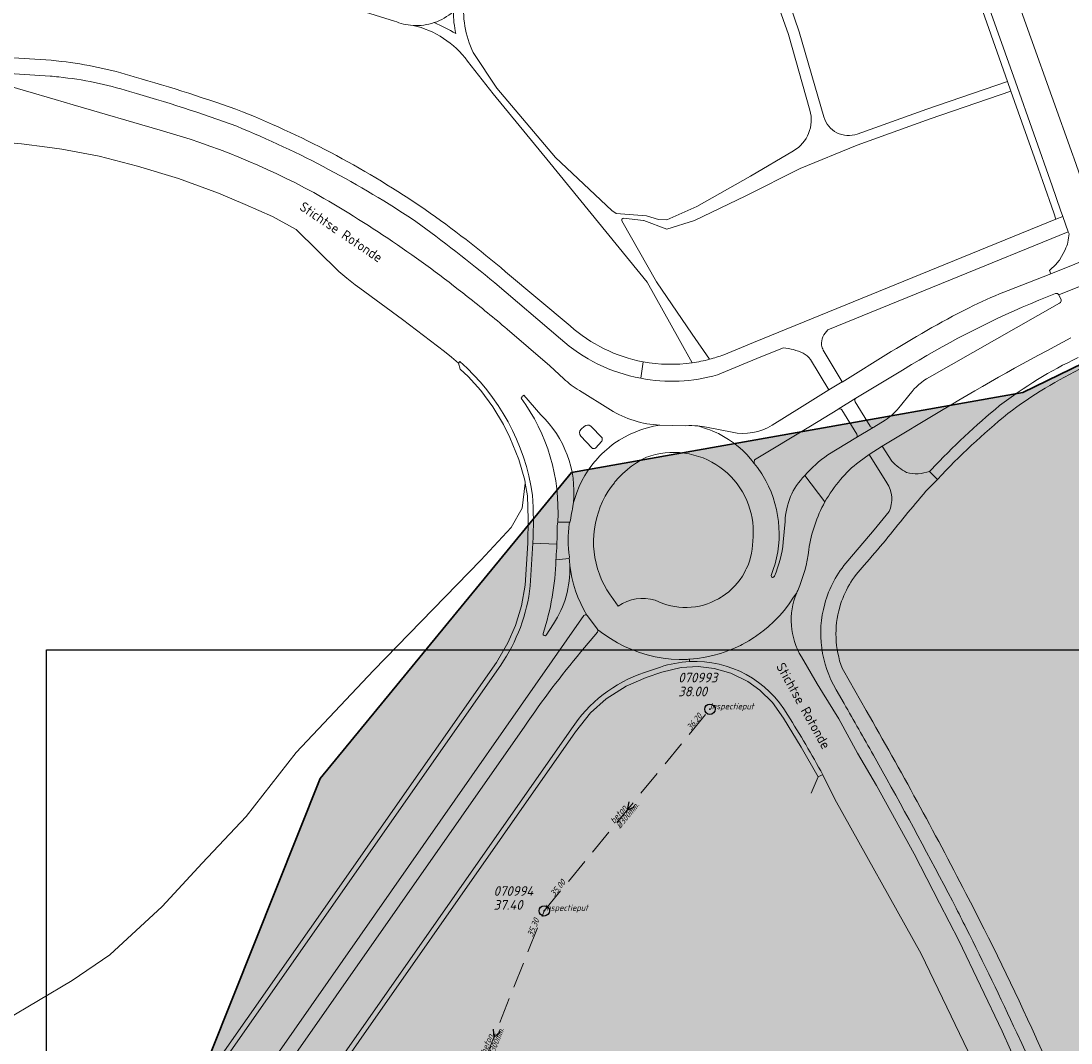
# Model space of a CAD drawing. Extents: x 148869 to 161638, y 453607 to 469810.
# Tile 118 of 256: x 152915 to 153119, y 461327 to 461525. Entities that reach past the tile are written whole.
import ezdxf
from ezdxf.enums import TextEntityAlignment as Align

# ---------------------------------------------------------------- set-up
doc = ezdxf.new("R2010")
doc.units = 0
doc.header["$PDMODE"] = 32
doc.header["$PDSIZE"] = 2
doc.linetypes.add('RI-HWA', pattern=[7.4, 5, -2.4])
doc.layers.get('0').update_dxf_attribs({"linetype": 'CONTINUOUS'})
doc.layers.get('DEFPOINTS').update_dxf_attribs({"linetype": 'CONTINUOUS'})
doc.layers.add('2021', color=41, linetype='CONTINUOUS')
doc.layers.add('2021 hatch', color=41, linetype='CONTINUOUS')
for name, color, linetype, lineweight in [('B-OI-RI-HWA-BOB-T18', 150, 'CONTINUOUS', 18), ('B-OI-RI-HWA-MATERIAAL-T18', 150, 'CONTINUOUS', 18), ('B-OI-RI-HWA-PUTDEKSELHOOGTE-T25', 150, 'CONTINUOUS', 25), ('B-OI-RI-HWA-PUTNUMMER-T25', 150, 'CONTINUOUS', 25), ('B-OI-RI-HWA_DIAMETER-T18', 150, 'CONTINUOUS', 18), ('B-OI-RI-HWA_RIOOLPUT-S', 150, 'CONTINUOUS', 25), ('B-OI-RI-HWA_TRANSPORTLEIDING-G', 150, 'RI-HWA', 18), ('B-OI-RI-STROOMRICHTING-S', 252, 'CONTINUOUS', 25), ('B-RO-OG-TERREIN_CULTUURSCHEIDING-GV', 251, 'CONTINUOUS', 18), ('B-RO-OG-TOPOGRAFIE-T18', 2, 'CONTINUOUS', 18), ('B-RO-VH-VERHARDING_ASFALT-GV', 251, 'CONTINUOUS', 18), ('B-RO-VH-VERHARDING_FUNDERING_ZAND-GV', 251, 'CONTINUOUS', 18), ('B-RO-VH-VERHARDING_STRAATBAKSTEEN-GV', 251, 'CONTINUOUS', 18), ('N-OI-KG-BEHEERGRENS-G-2021', 221, 'XX-WERKGRENS', 35), ('X-XX-AL-TEKENBLAD-KADER-G-OZ', 1, 'CONTINUOUS', 25)]:
    doc.layers.add(name, color=color, linetype=linetype, lineweight=lineweight)
doc.styles.add('NLCS-ISO-M200-T18', font='NLCS-ISO.ttf', dxfattribs={"height": 0.36})
doc.styles.add('NLCS-ISO-M500-T18_CURSIEF', font='NLCS-ISO.ttf', dxfattribs={"oblique": 15, "height": 0.9})
doc.styles.add('NLCS-ISO-M750-T25_CURSIEF', font='NLCS-ISO.ttf', dxfattribs={"oblique": 15, "height": 1.875})
doc.linetypes.add('XX-WERKGRENS', pattern='A,0,[137,NLCS.SHX,S=0.1,R=0,X=-1.1,Y=-1.35],-6', length=6)

# ---------------------------------------------------------------- blocks, each defined once
blk = doc.blocks.new('ACMAP_ANN_TEMPLATE_hwa-diam')
at = {"color": 0, "linetype": 'ByBlock', "style": 'NLCS-ISO-M500-T18_CURSIEF', "oblique": 15}
blk.add_attdef('hwa-diam', (-3.7, -1.3), '', height=1.2, dxfattribs=at)
blk = doc.blocks.new('ACMAP_ANN_TEMPLATE_hwa-materiaal')
at = {"color": 0, "linetype": 'ByBlock', "style": 'NLCS-ISO-M500-T18_CURSIEF', "oblique": 15}
blk.add_attdef('hwa-mat', (-3.7, 0.2), '', height=1.2, dxfattribs=at)
blk = doc.blocks.new('ACMAP_ANN_TEMPLATE_hwa-nap-l')
at = {"color": 0, "linetype": 'ByBlock', "style": 'NLCS-ISO-M500-T18_CURSIEF', "oblique": 15}
blk.add_attdef('hwa-nap-l', (3.3, 0.2), '', height=1.2, dxfattribs=at)
blk = doc.blocks.new('ACMAP_ANN_TEMPLATE_hwa-nap-r')
at = {"color": 0, "linetype": 'ByBlock', "style": 'NLCS-ISO-M500-T18_CURSIEF', "oblique": 15}
blk.add_attdef('hwa-nap-r', (-5.6, 0.2), '', height=1.2, dxfattribs=at)
blk = doc.blocks.new('ACMAP_ANN_TEMPLATE_hwa-puth')
at = {"color": 0, "linetype": 'ByBlock', "style": 'NLCS-ISO-M750-T25_CURSIEF', "oblique": 15}
blk.add_attdef('hwa-puth', (-9, -6.8), '', height=1.88, dxfattribs=at)
blk = doc.blocks.new('ACMAP_ANN_TEMPLATE_hwa-putnr')
at = {"color": 0, "linetype": 'ByBlock', "style": 'NLCS-ISO-M750-T25_CURSIEF', "oblique": 15}
blk.add_attdef('hwa-putnr', (-9, -4.1), '', height=1.88, dxfattribs=at)
blk = doc.blocks.new('ACMAP_ANN_TEMPLATE_type knoop')
at = {"layer": 'DEFPOINTS', "style": 'NLCS-ISO-M500-T18_CURSIEF', "oblique": 15}
blk.add_attdef('type_knoop', (0, 0), '', height=1.2, dxfattribs=at)

msp = doc.modelspace()

# ---------------------------------------------------------------- hatches: boundary and pattern name
at = {"layer": '2021 hatch', "transparency": 33554636}
h = msp.add_hatch(color=256, dxfattribs=at)
h.dxf.hatch_style = 1
h.paths.add_polyline_path([(153826.57, 462066.25), (153947.46, 462191.01), (154055.28, 462277.11), (154084.55, 462323.51), (154239.31, 462326.82), (154306.49, 462353.82), (154388.2, 462469.94), (154437.2, 462500.14), (154551.66, 462589.48), (154652.94, 462620.29), (154689.97, 462631.74), (154910.27, 462447.69), (154936.89, 462395.54), (154956.69, 462367.04), (154981.01, 462341.27), (155014.96, 462312.37), (155089.08, 462252), (155130.97, 462169.29), (155163.94, 462056.17), (155148.2, 461966.87), (155196.02, 461912.58), (155217.82, 461862.57), (155303.92, 461822.34), (155485.37, 461548.33), (155521.4, 461502.48), (155581.82, 461452.82), (155601.14, 461355.07), (155613.01, 461296.61), (155560.2, 461155.81), (155085.91, 460999.21), (155039.1, 460983.21), (155010.86, 460976.06), (154725.47, 460991.08), (154655.4, 460953.15), (154605.07, 460869.27), (154486.06, 460830.39), (154402.82, 460843.98), (154171.11, 460596.17), (154145.15, 460533.59), (154069.54, 460287.95), (153971.58, 460462.91), (153513.93, 460549.99), (153569.41, 460682.03), (152881.49, 461034.8), (152904.11, 461239.2), (152951.54, 461324.49), (152972.83, 461377.93), (153021.69, 461437.41), (153109.43, 461452.97), (153391.54, 461591.62), (153665.34, 461928.76), (153805.21, 461951.08)])

# ---------------------------------------------------------------- linework, layer by layer
at = {"layer": '2021', "flags": 128}
msp.add_lwpolyline([(152951.54, 461324.49), (152972.83, 461377.93), (153021.69, 461437.41), (153109.43, 461452.97), (153391.54, 461591.62), (153665.34, 461928.76), (153805.21, 461951.08)], dxfattribs=at)
at = {"layer": 'B-OI-RI-HWA_RIOOLPUT-S'}
for p in [(153048.6, 461391.4), (153016.4, 461352.2)]:
    msp.add_point(p, dxfattribs=at)
at = {"layer": 'B-OI-RI-HWA_TRANSPORTLEIDING-G'}
for p, q in [((153016.4, 461352.2), (153048.6, 461391.4)), ((152996.8, 461303), (153016.4, 461352.2))]:
    msp.add_line(p, q, dxfattribs=at)
at = {"layer": 'B-OI-RI-STROOMRICHTING-S'}
for points in [[(153032.86, 461373.37), (153032.49, 461371.8), (153033.96, 461372.46)], [(153006.45, 461329.2), (153006.6, 461327.6), (153007.8, 461328.67)]]:
    msp.add_lwpolyline(points, dxfattribs=at)
at = {"layer": 'B-RO-OG-TERREIN_CULTUURSCHEIDING-GV', "flags": 128}
for points in [[(153000, 461459.02), (152999.74, 461458.71), (153000.08, 461457.55), (153001.62, 461456.08), (153004.06, 461453.38), (153006.4, 461450.23), (153008.48, 461446.79), (153009.72, 461444.24), (153011.44, 461439.97), (153012.63, 461435.92), (153012.68, 461435.49), (153012.67, 461435.39), (153013.14, 461432.93), (153013.28, 461428.35), (153013.19, 461423.71), (153012.67, 461415.5), (153011.98, 461411.49), (153010.81, 461407.68), (153009.33, 461404.32), (153007.09, 461400.52), (152946.53, 461313.95)], [(152946.53, 461313.95), (153007.09, 461400.52), (153009.33, 461404.32), (153010.81, 461407.68), (153011.98, 461411.49), (153012.67, 461415.5), (153013.19, 461423.71), (153013.28, 461428.35), (153013.14, 461432.93), (153012.67, 461435.39), (153012.12, 461430.5), (153009.94, 461426.73), (153004.07, 461420.42), (152983.19, 461398.95), (152968.21, 461382.98), (152958.47, 461370.57), (152949.9, 461361.5), (152942.12, 461353.02), (152931.94, 461343.63), (152924.63, 461338.64), (152911.55, 461330.89), (152893.76, 461322.97)], [(152966.15, 461306.49), (153022.47, 461386.98), (153025.39, 461390.69), (153028.45, 461393.44), (153032.32, 461395.91), (153036.21, 461397.6), (153039.25, 461398.63), (153043.02, 461399.5), (153046.33, 461399.73), (153049.44, 461399.34), (153052.66, 461398.41), (153055.95, 461396.81), (153058.3, 461395.11), (153060.73, 461392.7), (153062.88, 461389.69), (153066.36, 461384.01), (153069.63, 461378.24), (153070.27, 461378.56), (153070.52, 461378.68)], [(153068.3, 461375.09), (153069.63, 461378.24), (153066.36, 461384.01), (153062.88, 461389.69), (153060.73, 461392.7), (153058.3, 461395.11), (153055.95, 461396.81), (153052.66, 461398.41), (153049.44, 461399.34), (153046.33, 461399.73), (153043.02, 461399.5), (153039.25, 461398.63), (153036.21, 461397.6), (153032.32, 461395.91), (153028.45, 461393.44), (153025.39, 461390.69), (153022.47, 461386.98), (152966.15, 461306.49)]]:
    msp.add_lwpolyline(points, dxfattribs=at)
at = {"layer": 'B-RO-VH-VERHARDING_ASFALT-GV', "flags": 128}
for points in [[(152959.74, 461533.8), (152968.49, 461531.13), (152987.29, 461525.23)], [(152920.55, 461517.6), (152902.67, 461518.73)], [(152902.42, 461515.65), (152920.36, 461514.51)], [(152941.78, 461503.99), (152924.83, 461508.95), (152921.32, 461509.97), (152921.32, 461509.97), (152909.77, 461513.34)], [(153189.25, 461505.94), (153189.23, 461505.93), (153164.8, 461496.09), (153153.89, 461491.7), (153128.55, 461481.6), (153114.84, 461476.08), (153106.57, 461472.83)], [(152907.61, 461501.97), (152914.78, 461501.34), (152919.79, 461500.67), (152922.61, 461500.29), (152929.9, 461498.93), (152937.35, 461497.03), (152945.31, 461494.62), (152953.1, 461491.76), (152958.24, 461489.54), (152963.57, 461487.19), (152968.15, 461484.72), (152976.5, 461476.51), (152978.06, 461475.2), (152979.66, 461473.94), (152980.57, 461473.27), (152988.86, 461467.21), (152997.02, 461460.97), (152998.39, 461459.85), (152999.74, 461458.71), (153000, 461459.02)], [(153071.53, 461465.18), (153095.35, 461474.9), (153118.24, 461484.24), (153117.2, 461487.19), (153115.84, 461486.67), (153094.37, 461477.97), (153057.06, 461462.75), (153051.27, 461460.32)], [(153132.45, 461478.38), (153132.43, 461478.41), (153116.4, 461471.96), (153116.83, 461471.02)], [(153116.4, 461471.96), (153132.43, 461478.41)], [(153021.46, 461465.93), (153008.89, 461476.49)], [(153006.78, 461474.32), (153019.56, 461463.42)], [(153115.73, 461472.25), (153112.49, 461470.94)], [(153112.49, 461470.94), (153115.73, 461472.25)], [(153116.83, 461471.02), (153116.4, 461471.96)], [(153091.25, 461455.96), (153116.56, 461470.34)], [(153116.56, 461470.34), (153091.25, 461455.96)], [(153020.17, 461455.67), (153017.46, 461458.19), (153009.21, 461465.31)], [(153050.05, 461456.42), (153058.49, 461459.92), (153062.87, 461461.69)], [(153083.85, 461460.94), (153074.31, 461455.03), (153074.27, 461455.09), (153071.69, 461453.5), (153065.99, 461449.97), (153060.68, 461446.66)], [(153074.27, 461455.09), (153070.62, 461461.24)], [(153035.59, 461458.98), (153035.15, 461455.75)], [(153035.15, 461455.75), (153035.59, 461458.98)], [(153057.28, 461439.88), (153068.11, 461446.48), (153073.43, 461449.71), (153073.5, 461449.76), (153076.96, 461451.88), (153086.02, 461457.37), (153087.75, 461458.42)], [(153068.13, 461459.44), (153071.69, 461453.5), (153074.27, 461455.09)], [(153087.75, 461458.42), (153086.02, 461457.37), (153076.96, 461451.88)], [(153015.72, 461448.64), (153012.41, 461452.45)], [(153012.41, 461452.45), (153015.72, 461448.64)], [(153029.25, 461449.64), (153023.23, 461453.37)], [(153085.64, 461450.39), (153087.49, 461452.73)], [(153087.49, 461452.73), (153085.64, 461450.39)], [(153076.96, 461451.88), (153073.5, 461449.76)], [(153076.8, 461451.17), (153079.72, 461446.47)], [(153079.72, 461446.47), (153076.8, 461451.17)], [(153073.5, 461449.76), (153073.43, 461449.71), (153068.11, 461446.48), (153057.28, 461439.88)], [(153077.12, 461444.89), (153074.23, 461449.6)], [(153074.23, 461449.6), (153077.12, 461444.89)], [(153077.58, 461439.53), (153079.52, 461440.95), (153082.09, 461442.58), (153082.08, 461442.59), (153093.92, 461449.67)], [(153043.92, 461446.54), (153038.84, 461446.64), (153037.64, 461446.43), (153036.47, 461446.14), (153035.31, 461445.79), (153034.18, 461445.37), (153033.07, 461444.89), (153032.82, 461444.76), (153032, 461444.34), (153030.96, 461443.72), (153029.95, 461443.05), (153029.14, 461442.43), (153028.99, 461442.31), (153028.08, 461441.53), (153027.6, 461441.06), (153027.21, 461440.68), (153026.39, 461439.79), (153026.17, 461439.52), (153025.63, 461438.85), (153024.93, 461437.87), (153024.29, 461436.85), (153023.7, 461435.79), (153023.18, 461434.7), (153022.73, 461433.58), (153022.07, 461431.61), (153022.03, 461431.28)], [(153022.07, 461431.61), (153022.73, 461433.58), (153023.18, 461434.7), (153023.7, 461435.79), (153024.29, 461436.85), (153024.93, 461437.87), (153025.63, 461438.85), (153026.17, 461439.52), (153026.39, 461439.79), (153027.21, 461440.68), (153027.6, 461441.06), (153028.08, 461441.53), (153028.99, 461442.31), (153029.14, 461442.43), (153029.95, 461443.05), (153030.96, 461443.72), (153032, 461444.34), (153032.82, 461444.76), (153033.07, 461444.89), (153034.18, 461445.37), (153035.31, 461445.79), (153036.47, 461446.14), (153037.64, 461446.43), (153038.84, 461446.64)], [(153024.15, 461446.36), (153023.54, 461445.87)], [(153023.54, 461445.87), (153024.15, 461446.36)], [(153027.64, 461444.19), (153025.46, 461446.48)], [(153025.46, 461446.48), (153027.64, 461444.19)], [(153046.23, 461446.5), (153048.13, 461445.89), (153048.56, 461445.73), (153049.19, 461445.48), (153049.95, 461445.14), (153050.23, 461445.01), (153051.25, 461444.47), (153052.22, 461443.88), (153053.17, 461443.23), (153054.07, 461442.52), (153054.92, 461441.77), (153055.74, 461440.96), (153056.5, 461440.11), (153057.21, 461439.21)], [(153057.21, 461439.21), (153056.5, 461440.11), (153055.74, 461440.96), (153054.92, 461441.77), (153054.07, 461442.52), (153053.17, 461443.23), (153052.22, 461443.88), (153051.25, 461444.47), (153050.23, 461445.01), (153049.95, 461445.14), (153049.19, 461445.48), (153048.56, 461445.73), (153048.13, 461445.89), (153046.23, 461446.5)], [(153052.89, 461445.26), (153047.94, 461446.25)], [(153082.63, 461447.61), (153080.45, 461446.28), (153080.43, 461446.27), (153080.31, 461446.22), (153076.98, 461444.18), (153076.96, 461444.17), (153071.51, 461440.88)], [(153076.98, 461444.18), (153080.31, 461446.22)], [(153080.31, 461446.22), (153080.43, 461446.27), (153080.45, 461446.28), (153082.63, 461447.61)], [(153023.48, 461444.48), (153025.65, 461442.25)], [(153025.65, 461442.25), (153023.48, 461444.48)], [(153071.51, 461440.88), (153076.96, 461444.17), (153076.98, 461444.18)], [(153026.36, 461442.2), (153027.56, 461443.51)], [(153027.56, 461443.51), (153026.36, 461442.2)], [(153083.92, 461439.63), (153082.09, 461442.58), (153079.52, 461440.95), (153083.01, 461435.46)], [(153030.79, 461411.47), (153029.41, 461413.37), (153029.18, 461413.68), (153028.58, 461414.62), (153028.04, 461415.59), (153027.55, 461416.6), (153027.13, 461417.64), (153026.77, 461418.71), (153026.48, 461419.79), (153026.25, 461420.89), (153026.09, 461421.99), (153026, 461423.11), (153025.98, 461424.23), (153026.03, 461425.35), (153026.15, 461426.47), (153026.33, 461427.57), (153026.59, 461428.67), (153026.91, 461429.74), (153027.29, 461430.79), (153027.74, 461431.82), (153028.25, 461432.82), (153028.82, 461433.78), (153029.45, 461434.71), (153030.02, 461435.45), (153030.14, 461435.6), (153030.88, 461436.44), (153031.2, 461436.77), (153031.67, 461437.24), (153032.5, 461437.98), (153033.12, 461438.47), (153033.38, 461438.68), (153034.3, 461439.32), (153035.26, 461439.9), (153036.25, 461440.41), (153036.69, 461440.56), (153037.14, 461440.71), (153038.05, 461440.95), (153038.97, 461441.13), (153039.9, 461441.26), (153040.83, 461441.33), (153041.77, 461441.35), (153042.71, 461441.31), (153043.64, 461441.21), (153044.57, 461441.05), (153045.48, 461440.84), (153046.38, 461440.58), (153047.26, 461440.26), (153048.12, 461439.89), (153048.96, 461439.46), (153049.77, 461438.99), (153050.55, 461438.47), (153051.29, 461437.9), (153052, 461437.29), (153052.68, 461436.63), (153053.31, 461435.94), (153053.9, 461435.21), (153054.44, 461434.44), (153054.93, 461433.65), (153055.38, 461432.82)], [(153091.66, 461438.02), (153091.27, 461437.65), (153092.85, 461436.11)], [(153067.03, 461436.84), (153067.04, 461436.85)], [(153067.04, 461436.85), (153067.03, 461436.84), (153070.95, 461431.72)], [(153070.95, 461431.72), (153067.03, 461436.84)], [(153090.58, 461433.79), (153092.85, 461436.11), (153091.27, 461437.65)], [(153055.38, 461432.82), (153055.76, 461432.01), (153056.09, 461431.18), (153056.38, 461430.33), (153056.61, 461429.46), (153056.79, 461428.58), (153056.92, 461427.69), (153057, 461426.8), (153057.03, 461425.9), (153057.01, 461425.01), (153056.93, 461424.08), (153056.9, 461423.32), (153056.81, 461422.52), (153056.68, 461421.73), (153056.5, 461420.94), (153056.27, 461420.17), (153056, 461419.42), (153055.67, 461418.68), (153055.54, 461418.42), (153055.31, 461417.97), (153054.9, 461417.28), (153054.45, 461416.61), (153053.96, 461415.97), (153053.43, 461415.37), (153053.26, 461415.2), (153052.87, 461414.8), (153052.27, 461414.26), (153051.64, 461413.77), (153050.98, 461413.31), (153050.8, 461413.2), (153050.29, 461412.89), (153049.58, 461412.52), (153048.8, 461412.17), (153048.1, 461411.9), (153047.33, 461411.67), (153046.55, 461411.48), (153045.76, 461411.34), (153044.96, 461411.24), (153044.16, 461411.2), (153043.35, 461411.21), (153042.55, 461411.26), (153041.76, 461411.36), (153040.97, 461411.52), (153040.19, 461411.72), (153039.42, 461411.97), (153038.68, 461412.26), (153037.95, 461412.6)], [(153022.03, 461431.28), (153022.07, 461431.61)], [(153083.4, 461429.84), (153080.49, 461426.32), (153075.39, 461420.26)], [(153019.02, 461427.81), (153018.94, 461427.49)], [(153018.94, 461427.49), (153019.02, 461427.81)], [(153021.26, 461427.46), (153021.39, 461427.76), (153019.02, 461427.81)], [(153019.02, 461427.81), (153021.39, 461427.76)], [(153021.39, 461427.76), (153021.26, 461427.46)], [(153062.83, 461423.92), (153063.22, 461427.91)], [(153063.22, 461427.91), (153062.83, 461423.92)], [(153018.84, 461423.48), (153014.19, 461423.67), (153013.67, 461415.39)], [(153014.19, 461423.67), (153018.84, 461423.48)], [(153018.7, 461420.84), (153018.67, 461420.43), (153021.26, 461420.72), (153021.3, 461421.05)], [(153018.67, 461420.43), (153018.7, 461420.84)], [(153021.26, 461420.72), (153018.67, 461420.43)], [(153021.3, 461421.05), (153021.26, 461420.72)], [(153024.64, 461409.7), (153024.11, 461410.74), (153023.49, 461411.94), (153022.95, 461413.17), (153022.48, 461414.43), (153022.08, 461415.72), (153021.77, 461417.03), (153021.37, 461419.28)], [(153021.37, 461419.28), (153021.77, 461417.03), (153022.08, 461415.72), (153022.48, 461414.43), (153022.95, 461413.17), (153023.49, 461411.94), (153024.11, 461410.74), (153024.64, 461409.7)], [(153065.46, 461414.05), (153064.87, 461413.17), (153064.01, 461411.91), (153063.08, 461410.7), (153062.09, 461409.54), (153061.82, 461409.26), (153061.02, 461408.44), (153059.9, 461407.41), (153058.91, 461406.61), (153058.71, 461406.45), (153057.48, 461405.55), (153057.27, 461405.42), (153056.18, 461404.73), (153054.85, 461403.99), (153054.51, 461403.82), (153053.48, 461403.33), (153052.06, 461402.74), (153050.62, 461402.25), (153049.15, 461401.84), (153047.66, 461401.51), (153046.15, 461401.27), (153044.62, 461401.12)], [(153044.62, 461401.12), (153046.15, 461401.27), (153047.66, 461401.51), (153049.15, 461401.84), (153050.62, 461402.25), (153052.06, 461402.74), (153053.48, 461403.33), (153054.51, 461403.82), (153054.85, 461403.99), (153056.18, 461404.73), (153057.27, 461405.42), (153057.48, 461405.55), (153058.71, 461406.45), (153058.91, 461406.61), (153059.9, 461407.41), (153061.02, 461408.44), (153061.82, 461409.26), (153062.09, 461409.54), (153063.08, 461410.7), (153064.01, 461411.91), (153064.87, 461413.17), (153065.46, 461414.05)], [(152934.69, 461309.26), (152939.11, 461307.53), (152941.78, 461306.54), (152944.38, 461305.38), (152946.91, 461304.06), (152949.36, 461302.58), (153024.09, 461409.61)], [(153024.81, 461409.57), (153025.51, 461408.62), (153026.73, 461406.97)], [(153016.79, 461405.79), (153018.17, 461408.01)], [(153018.17, 461408.01), (153016.79, 461405.79)], [(153026.75, 461406.41), (153023.51, 461402.56)], [(153044.21, 461401.1), (153042.63, 461401.09), (153041.06, 461401.17), (153039.5, 461401.35), (153037.96, 461401.62), (153036.43, 461401.99), (153034.92, 461402.44), (153033.45, 461402.99), (153032.02, 461403.62), (153030.62, 461404.34), (153029.27, 461405.14), (153027.97, 461406.02), (153026.8, 461406.84)], [(153026.8, 461406.84), (153027.97, 461406.02), (153029.27, 461405.14), (153030.62, 461404.34), (153032.02, 461403.62), (153033.45, 461402.99), (153034.92, 461402.44), (153036.43, 461401.99), (153037.96, 461401.62), (153039.5, 461401.35), (153041.06, 461401.17), (153042.63, 461401.09), (153044.21, 461401.1)], [(153044.62, 461401.12), (153044.63, 461400.67)], [(153044.63, 461400.67), (153044.62, 461401.12)], [(153126.12, 461279.54), (153123.6, 461286.42), (153115.53, 461305.97), (153108.79, 461321.22), (153108.65, 461321.54), (153105.38, 461328.79), (153096.94, 461346.41), (153093.19, 461353.68), (153088.27, 461363.3), (153080.96, 461376.58), (153077.26, 461382.88), (153073.65, 461389.51), (153070.49, 461394.67), (153069.43, 461396.36), (153066.37, 461401.59)], [(153007.93, 461399.98), (152947.32, 461313.34)], [(153035.85, 461398.54), (153038.98, 461399.6)], [(153078.97, 461391.16), (153074.54, 461398.93), (153074.28, 461399.39)], [(153073.12, 461395.21), (153074.67, 461392.51)], [(153012.64, 461388.14), (152951.67, 461300.94), (152953.76, 461299.33), (152955.78, 461297.58), (152957.69, 461295.71), (152959.49, 461293.74), (152963.81, 461288.41)], [(152963.61, 461304.62), (152965.33, 461307.06), (153021.66, 461387.57), (153021.67, 461387.57)], [(153080.37, 461382.5), (153082.1, 461379.4)], [(153070.52, 461378.68), (153072.89, 461373.89), (153089.66, 461343.83), (153102.06, 461317.99), (153107.97, 461305.68), (153115.13, 461288.84), (153126.84, 461257.56), (153133.43, 461260.03)], [(153095.73, 461354.12), (153096.17, 461353.24)], [(153108.22, 461328.5), (153109.2, 461326.38), (153110.48, 461323.53), (153111.04, 461322.3), (153114.76, 461314.05)], [(153117.56, 461315.2), (153113.75, 461323.61), (153112.08, 461327.31), (153111.95, 461327.63)]]:
    msp.add_lwpolyline(points, dxfattribs=at)
at = {"layer": 'B-RO-VH-VERHARDING_ASFALT-GV'}
for points in [[(152995, 461524.91, 0.10006), (152998.72, 461527.06)], [(152987.29, 461525.23, 0.090222), (152990.89, 461524.37)], [(152990.89, 461524.37, 0.096959), (152995, 461524.91)], [(152922.55, 461517.39, 0.005988), (152920.55, 461517.6)], [(152936.71, 461514.4, 0.044428), (152922.55, 461517.39)], [(152920.36, 461514.51, -0.005876), (152922.05, 461514.35)], [(152922.05, 461514.35, -0.050805), (152935.81, 461511.51)], [(152957.76, 461507.6, 0.017299), (152936.71, 461514.4)], [(152935.81, 461511.51, -0.018978), (152956.64, 461504.76)], [(152993.23, 461488.61, 0.053538), (152957.76, 461507.6)], [(152971.59, 461491.86, 0.055782), (152941.78, 461503.99)], [(152956.64, 461504.76, -0.050089), (152991.42, 461486.25)], [(153001.44, 461471.65, 0.040185), (152971.59, 461491.86)], [(153008.89, 461476.49, 0.021772), (152993.23, 461488.61)], [(152991.42, 461486.25, -0.016674), (153006.78, 461474.32)], [(153106.57, 461472.83, 0.024268), (153099.85, 461469.92)], [(153009.21, 461465.31, 0.007362), (153001.44, 461471.65)], [(153112.49, 461470.94, 0.03739), (153087.75, 461458.42)], [(153087.75, 461458.42, -0.03739), (153112.49, 461470.94)], [(153116.4, 461471.96, 0.383286), (153115.73, 461472.25)], [(153115.73, 461472.25, -0.383286), (153116.4, 461471.96)], [(153116.56, 461470.34, 0.354028), (153116.83, 461471.02)], [(153116.83, 461471.02, -0.354028), (153116.56, 461470.34)], [(153099.85, 461469.92, 0.023329), (153083.85, 461460.94)], [(153035.59, 461458.98, -0.136596), (153021.46, 461465.93)], [(153070.27, 461462.2, -0.22707), (153071.53, 461465.18)], [(153019.56, 461463.42, 0.136051), (153035.15, 461455.75)], [(153093.92, 461449.67, -0.014323), (153118.77, 461463.63)], [(153051.27, 461460.32, -0.024364), (153048.52, 461459.46)], [(153062.87, 461461.69, -0.087671), (153066.72, 461460.63)], [(153066.72, 461460.63, -0.147184), (153068.13, 461459.44)], [(153070.62, 461461.24, -0.068775), (153070.27, 461462.2)], [(153000, 461459.02, -0.175985), (153014.14, 461433.04)], [(153045.16, 461458.79, -0.084745), (153035.59, 461458.98)], [(153048.52, 461459.46, -0.036783), (153045.16, 461458.79)], [(153120.16, 461459.78, 0.053067), (153104.89, 461450.44)], [(153035.15, 461455.75, 0.116157), (153050.05, 461456.42)], [(153106.5, 461448.89, -0.051582), (153121.43, 461457.98)], [(153023.23, 461453.37, -0.045744), (153020.17, 461455.67)], [(153087.49, 461452.73, -0.10261), (153091.25, 461455.96)], [(153091.25, 461455.96, 0.10261), (153087.49, 461452.73)], [(153012.08, 461452.3, -0.480747), (153011.88, 461451.92)], [(153011.88, 461451.92, 0.480747), (153012.08, 461452.3)], [(153012.41, 461452.45, -0.336926), (153012.08, 461452.3)], [(153012.08, 461452.3, 0.336926), (153012.41, 461452.45)], [(153011.88, 461451.92, -0.174967), (153019.02, 461427.81)], [(153019.02, 461427.81, 0.174967), (153011.88, 461451.92)], [(153076.96, 461451.88, 0.412859), (153076.8, 461451.17)], [(153076.8, 461451.17, -0.412859), (153076.96, 461451.88)], [(153082.63, 461447.61, 0.078381), (153085.64, 461450.39)], [(153085.64, 461450.39, -0.078381), (153082.63, 461447.61)], [(153104.89, 461450.44, 0.033415), (153091.66, 461438.02)], [(153022.07, 461431.61, 0.231422), (153015.72, 461448.64)], [(153015.72, 461448.64, -0.231422), (153022.07, 461431.61)], [(153038.84, 461446.64, -0.127474), (153029.25, 461449.64)], [(153074.23, 461449.6, 0.378234), (153073.5, 461449.76)], [(153073.5, 461449.76, -0.378234), (153074.23, 461449.6)], [(153092.85, 461436.11, -0.034855), (153106.5, 461448.89)], [(153025.46, 461446.48, 0.342743), (153024.15, 461446.36)], [(153024.15, 461446.36, -0.342743), (153025.46, 461446.48)], [(153046.23, 461446.5, 0.034953), (153043.92, 461446.54)], [(153047.94, 461446.25, 0.025894), (153046.23, 461446.5)], [(153060.68, 461446.66, -0.198167), (153052.89, 461445.26)], [(153079.72, 461446.47, 0.331009), (153080.31, 461446.22)], [(153080.31, 461446.22, -0.331009), (153079.72, 461446.47)], [(153023.54, 461445.87, 0.375873), (153023.48, 461444.48)], [(153023.48, 461444.48, -0.375873), (153023.54, 461445.87)], [(153027.56, 461443.51, 0.248599), (153027.64, 461444.19)], [(153027.64, 461444.19, -0.248599), (153027.56, 461443.51)], [(153076.98, 461444.18, 0.416551), (153077.12, 461444.89)], [(153077.12, 461444.89, -0.416551), (153076.98, 461444.18)], [(153025.65, 461442.25, 0.424561), (153026.36, 461442.2)], [(153026.36, 461442.2, -0.424561), (153025.65, 461442.25)], [(153057.28, 461439.88, 0.11789), (153057.21, 461439.21)], [(153057.21, 461439.21, -0.11789), (153057.28, 461439.88)], [(153067.04, 461436.85, -0.059672), (153071.51, 461440.88)], [(153071.51, 461440.88, 0.059672), (153067.04, 461436.85)], [(153057.21, 461439.21, -0.04639), (153059.45, 461435.85)], [(153059.45, 461435.85, 0.04639), (153057.21, 461439.21)], [(153073.98, 461436.06, -0.061691), (153077.58, 461439.53)], [(153086.83, 461437.45, -0.067972), (153083.92, 461439.63)], [(153059.45, 461435.85, -0.222442), (153060.49, 461417.42)], [(153060.49, 461417.42, 0.222442), (153059.45, 461435.85)], [(153063.22, 461427.91, -0.192404), (153067.03, 461436.84)], [(153067.03, 461436.84, 0.192404), (153063.22, 461427.91)], [(153070.95, 461431.72, -0.049867), (153073.98, 461436.06)], [(153091.27, 461437.65, -0.1535), (153086.83, 461437.45)], [(153082.71, 461424.23, -0.010331), (153090.58, 461433.79)], [(153083.01, 461435.46, -0.25552), (153083.4, 461429.84)], [(153014.14, 461433.04, -0.02444), (153014.19, 461423.67)], [(153067.82, 461422.43, -0.092825), (153070.95, 461431.72)], [(153021.39, 461427.76, 0.006568), (153022.03, 461431.28)], [(153022.03, 461431.28, -0.006568), (153021.39, 461427.76)], [(153018.94, 461427.49, -0.008469), (153018.84, 461423.48)], [(153018.84, 461423.48, 0.008469), (153018.94, 461427.49)], [(153021.3, 461421.05, -0.07154), (153021.26, 461427.46)], [(153021.26, 461427.46, 0.07154), (153021.3, 461421.05)], [(153018.84, 461423.48, -0.00568), (153018.7, 461420.84)], [(153018.7, 461420.84, 0.00568), (153018.84, 461423.48)], [(153061.13, 461417.26, 0.080707), (153062.83, 461423.92)], [(153062.83, 461423.92, -0.080707), (153061.13, 461417.26)], [(153078.59, 461419.41, 0.0019), (153082.71, 461424.23)], [(153065.65, 461414.5, 0.071741), (153067.82, 461422.43)], [(153018.67, 461420.43, -0.069211), (153016.2, 461406.13)], [(153016.2, 461406.13, 0.069211), (153018.67, 461420.43)], [(153021.37, 461419.28, 0.018074), (153021.26, 461420.72)], [(153021.26, 461420.72, -0.018074), (153021.37, 461419.28)], [(153075.39, 461420.26, 0.111724), (153070.9, 461411.88)], [(153073.82, 461411.26, -0.126005), (153078.59, 461419.41)], [(153018.17, 461408.01, 0.156313), (153021.37, 461419.28)], [(153021.37, 461419.28, -0.156313), (153018.17, 461408.01)], [(153060.49, 461417.42, 0.951948), (153061.13, 461417.26)], [(153061.13, 461417.26, -0.951948), (153060.49, 461417.42)], [(153013.67, 461415.39, -0.123511), (153007.93, 461399.98)], [(153066.37, 461401.59, -0.237018), (153065.46, 461414.05)], [(153065.46, 461414.05, -0.008318), (153065.65, 461414.5)], [(153037.95, 461412.6, 0.232525), (153030.79, 461411.47)], [(153070.9, 461411.88, 0.203179), (153073.12, 461395.21)], [(153074.28, 461399.39, -0.159856), (153073.82, 461411.26)], [(153024.09, 461409.61, -0.324535), (153024.64, 461409.7)], [(153024.64, 461409.7, -0.11018), (153024.81, 461409.57)], [(153016.2, 461406.13, 0.831967), (153016.79, 461405.79)], [(153016.79, 461405.79, -0.831967), (153016.2, 461406.13)], [(153026.73, 461406.97, -0.076219), (153026.8, 461406.84)], [(153026.8, 461406.84, -0.221043), (153026.75, 461406.41)], [(153023.51, 461402.56, 0.024763), (153012.64, 461388.14)], [(153044.62, 461401.12, 0.009624), (153044.21, 461401.1)], [(153044.21, 461401.1, -0.009624), (153044.62, 461401.12)], [(153038.98, 461399.6, -0.069556), (153044.63, 461400.67)], [(153044.63, 461400.67, -0.281963), (153063.72, 461390.24)], [(153021.67, 461387.57, -0.167396), (153035.85, 461398.54)], [(153074.67, 461392.51, -0.002758), (153080.37, 461382.5)], [(153098.35, 461355.6, 0.011192), (153078.97, 461391.16)], [(153063.72, 461390.24, -0.017645), (153070.52, 461378.68)], [(153082.1, 461379.4, -0.006854), (153095.73, 461354.12)], [(153111.95, 461327.63, 0.01248), (153098.35, 461355.6)], [(153096.17, 461353.24, -0.001817), (153098.4, 461348.85)], [(153098.4, 461348.85, -0.007799), (153108.22, 461328.5)]]:
    msp.add_lwpolyline(points, format="xyb", dxfattribs=at)
at = {"layer": 'B-RO-VH-VERHARDING_FUNDERING_ZAND-GV', "flags": 128}
for points in [[(153070.73, 461506.58), (153065.95, 461523.11), (153060.83, 461538.15), (153054.6, 461557.62), (153052.2, 461567.58), (153049.62, 461578.05), (153043.95, 461588.77)], [(153043.82, 461586.53), (153048.23, 461577.6), (153050.45, 461567.02), (153052.56, 461557.14), (153058.71, 461537.25), (153063.88, 461522.59), (153068.02, 461507.91)], [(153001.5, 461517.44), (153006.45, 461511.09), (153017.5, 461497.63), (153036.37, 461474.42), (153042.63, 461463.27), (153045.16, 461458.79)], [(153064.82, 461499.96), (153056.45, 461495.04), (153046.02, 461489.15), (153040.22, 461486.56), (153038.61, 461486.61), (153036.24, 461487.33), (153030.35, 461487.83), (153029.53, 461488.4), (153018.6, 461498.68), (153007.16, 461512.18), (153002.61, 461519.1)], [(153031.82, 461486.88), (153035.68, 461486.47), (153035.77, 461486.46), (153040.23, 461484.78), (153045.57, 461486.43), (153055.58, 461491.21), (153066.13, 461496.57), (153077.19, 461501.08), (153091.42, 461506.2), (153107.1, 461511.61), (153106.44, 461513.48), (153090.76, 461508.12), (153077.24, 461503.26)], [(153048.52, 461459.46), (153045.17, 461464.34), (153038.18, 461474.49), (153031.5, 461486.38)]]:
    msp.add_lwpolyline(points, dxfattribs=at)
at = {"layer": 'B-RO-VH-VERHARDING_FUNDERING_ZAND-GV'}
for points in [[(153002.61, 461519.1, -0.144977), (153000.86, 461529.63)], [(152998.72, 461527.06, 0.051678), (152999.21, 461522.8)], [(152995, 461524.91, -0.096959), (152990.89, 461524.37)], [(152990.89, 461524.37, -0.180292), (153001.5, 461517.44)], [(152999.21, 461522.8, 0.029903), (152995, 461524.91)], [(153068.02, 461507.91, -0.340909), (153064.82, 461499.96)], [(153077.24, 461503.26, -0.433335), (153070.73, 461506.58)], [(153031.5, 461486.38, -0.613082), (153031.82, 461486.88)], [(153045.16, 461458.79, 0.036783), (153048.52, 461459.46)]]:
    msp.add_lwpolyline(points, format="xyb", dxfattribs=at)
at = {"layer": 'B-RO-VH-VERHARDING_STRAATBAKSTEEN-GV', "flags": 128}
for points in [[(153123.66, 461486.15), (153123.31, 461487.06), (153122.6, 461489.14), (153119.29, 461498.6), (153119.11, 461499.12), (153106.88, 461533.41), (153106.13, 461535.48), (153105.4, 461537.57), (153103.93, 461541.8), (153103.29, 461543.7), (153101.86, 461548.11), (153100.48, 461552.53), (153099.52, 461555.73)], [(153097.63, 461538.58), (153106.44, 461513.48), (153107.1, 461511.61), (153112.36, 461496.61), (153113.27, 461494.02), (153115.41, 461487.93), (153115.84, 461486.67), (153117.2, 461487.19), (153116.75, 461488.43), (153115.09, 461493.19), (153107.97, 461513.41), (153098.62, 461539.86)], [(153098.62, 461539.86), (153107.97, 461513.41), (153115.09, 461493.19), (153116.75, 461488.43), (153117.2, 461487.19), (153118.24, 461484.24), (153118.39, 461483.84)], [(153115.86, 461477.98), (153114.58, 461476.74), (153114.84, 461476.08), (153128.55, 461481.6), (153126.16, 461483.31)], [(153117.64, 461480.74), (153116.51, 461478.72)]]:
    msp.add_lwpolyline(points, dxfattribs=at)
at = {"layer": 'B-RO-VH-VERHARDING_STRAATBAKSTEEN-GV'}
for points in [[(153118.39, 461483.84, -0.095529), (153117.64, 461480.74)], [(153116.51, 461478.72, -0.055125), (153115.86, 461477.98)]]:
    msp.add_lwpolyline(points, format="xyb", dxfattribs=at)
at = {"layer": 'DEFPOINTS', "flags": 128}
msp.add_lwpolyline([(152919.64, 460787.97), (152919.64, 461402.97), (153217.15, 461402.97), (153350.14, 461402.97), (153350.14, 460894.78), (153274.6, 460894.78), (153274.6, 460873.32), (153210.26, 460873.32), (153210.26, 460787.97)], close=True, dxfattribs=at)
at = {"layer": 'N-OI-KG-BEHEERGRENS-G-2021', "flags": 128}
msp.add_lwpolyline([(153826.57, 462066.25), (153947.46, 462191.01), (154055.28, 462277.11), (154084.55, 462323.51), (154239.31, 462326.82), (154306.49, 462353.82), (154388.2, 462469.94), (154437.2, 462500.14), (154551.66, 462589.48), (154652.94, 462620.29), (154689.97, 462631.74), (154910.27, 462447.69), (154936.89, 462395.54), (154956.69, 462367.04), (154981.01, 462341.27), (155014.96, 462312.37), (155089.08, 462252), (155130.97, 462169.29), (155163.94, 462056.17), (155148.2, 461966.87), (155196.02, 461912.58), (155217.82, 461862.57), (155303.92, 461822.34), (155485.37, 461548.33), (155521.4, 461502.48), (155581.82, 461452.82), (155601.14, 461355.07), (155613.01, 461296.61), (155560.2, 461155.81), (155085.91, 460999.21), (155039.1, 460983.21), (155010.86, 460976.06), (154725.47, 460991.08), (154655.4, 460953.15), (154605.07, 460869.27), (154486.06, 460830.39), (154402.82, 460843.98), (154171.11, 460596.17), (154145.15, 460533.59), (154069.54, 460287.95), (153971.58, 460462.91), (153513.93, 460549.99), (153569.41, 460682.03), (152881.49, 461034.8), (152904.11, 461239.2), (152951.54, 461324.49), (152972.83, 461377.93), (153021.69, 461437.41), (153109.43, 461452.97), (153391.54, 461591.62), (153665.34, 461928.76), (153805.21, 461951.08)], close=True, dxfattribs=at)
at = {"layer": 'X-XX-AL-TEKENBLAD-KADER-G-OZ'}
msp.add_lwpolyline([(152919.64, 461402.97), (153350.14, 461402.97), (153350.14, 460787.97), (152919.64, 460787.97)], close=True, dxfattribs=at)

# ---------------------------------------------------------------- block references
at = {"layer": 'B-OI-RI-HWA-BOB-T18'}
for name, p, rotation, values in [('ACMAP_ANN_TEMPLATE_hwa-nap-r', (153048.6, 461391.4), 50.59933933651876, {'hwa-nap-r': '36.20'}), ('ACMAP_ANN_TEMPLATE_hwa-nap-l', (153016.4, 461352.2), 50.59933933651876, {'hwa-nap-l': '35.00'}), ('ACMAP_ANN_TEMPLATE_hwa-nap-r', (153016.4, 461352.2), 68.27894919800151, {'hwa-nap-r': '35.30'})]:
    msp.add_blockref(name, p, dxfattribs=dict(at, rotation=rotation)).add_auto_attribs(values)
at = {"layer": 'B-OI-RI-HWA-MATERIAAL-T18'}
for p, rotation in [((153032.5, 461371.8), 50.59933933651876), ((153006.6, 461327.6), 68.27894919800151)]:
    msp.add_blockref('ACMAP_ANN_TEMPLATE_hwa-materiaal', p, dxfattribs=dict(at, rotation=rotation)).add_auto_attribs({'hwa-mat': 'beton'})
at = {"layer": 'B-OI-RI-HWA-PUTDEKSELHOOGTE-T25'}
for p, values in [((153051.43, 461400.72), {'hwa-puth': '38.00'}), ((153015.55, 461359.22), {'hwa-puth': '37.40'})]:
    msp.add_blockref('ACMAP_ANN_TEMPLATE_hwa-puth', p, dxfattribs=at).add_auto_attribs(values)
at = {"layer": 'B-OI-RI-HWA-PUTNUMMER-T25'}
for p, values in [((153051.43, 461400.72), {'hwa-putnr': '070993'}), ((153015.55, 461359.22), {'hwa-putnr': '070994'})]:
    msp.add_blockref('ACMAP_ANN_TEMPLATE_hwa-putnr', p, dxfattribs=at).add_auto_attribs(values)
at = {"layer": 'B-OI-RI-HWA_DIAMETER-T18'}
for p, rotation in [((153032.5, 461371.8), 50.59933933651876), ((153006.6, 461327.6), 68.27894919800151)]:
    msp.add_blockref('ACMAP_ANN_TEMPLATE_hwa-diam', p, dxfattribs=dict(at, rotation=rotation)).add_auto_attribs({'hwa-diam': '%%c300mm.'})
at = {"layer": 'DEFPOINTS'}
for p in [(153048.6, 461391.4), (153016.4, 461352.2)]:
    msp.add_blockref('ACMAP_ANN_TEMPLATE_type knoop', p, dxfattribs=at).add_auto_attribs({'type_knoop': 'inspectieput'})

# ---------------------------------------------------------------- texts
at = {"layer": 'B-RO-OG-TOPOGRAFIE-T18', "style": 'NLCS-ISO-M200-T18'}
for rotation, p in [(326, (152976.93, 461484.21)), (299.2, (153066.77, 461392.07))]:
    msp.add_text('Stichtse Rotonde', height=1.875, rotation=rotation, dxfattribs=at).set_placement(p, align=Align.MIDDLE)

doc.saveas('drawing.dxf')
